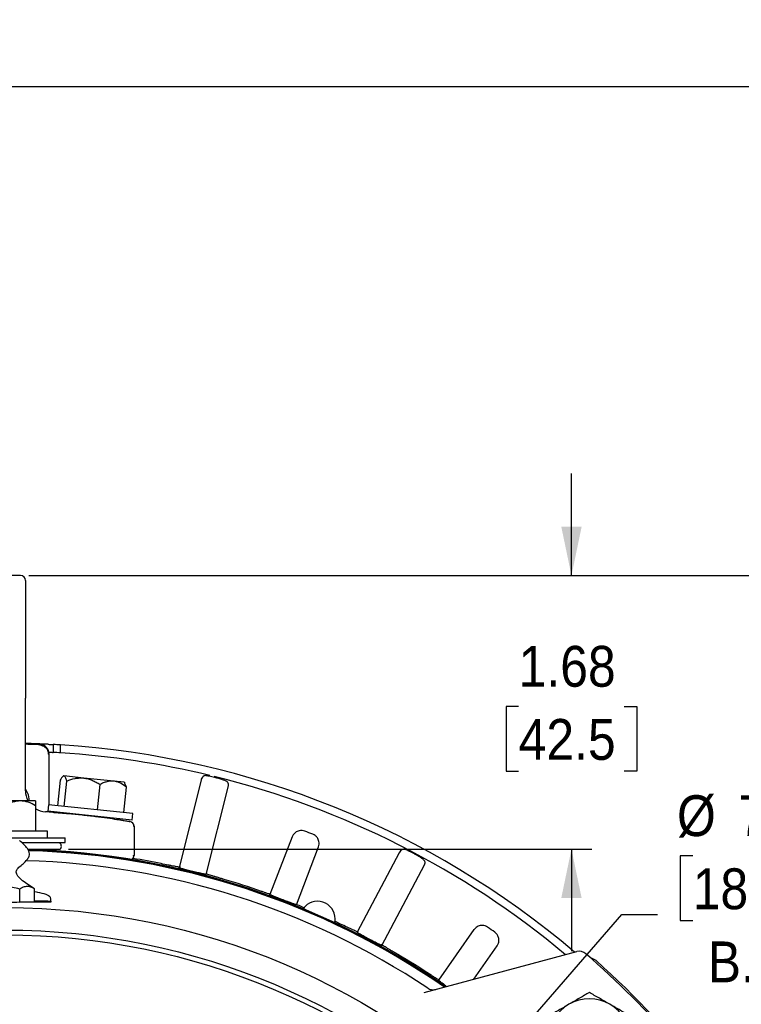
# Model space of a CAD drawing. Header units: inches. Extents: x 1.5 to 80, y 0 to 39.8.
# Tile 14 of 15: x 60.7 to 65.1, y 33.7 to 39.7. Entities that reach past the tile are written whole.
import ezdxf

# ---------------------------------------------------------------- set-up
doc = ezdxf.new("R2010")
doc.units = ezdxf.units.IN
doc.header["$MEASUREMENT"] = 0
doc.linetypes.add('SLD-Solid', pattern=[0])
doc.layers.add('SLD-0', color=7, linetype='Continuous')
doc.styles.add('SLDTEXTSTYLE0', font='GOTHIC.TTF', dxfattribs={"width": 0.913})
doc.dimstyles.new('SLDDIMSTYLE0', dxfattribs={"dimtxt": 0.25, "dimasz": 0.3, "dimexe": 0, "dimexo": 0.0625, "dimgap": 0.0625, "dimtad": 0, "dimtih": 1, "dimtoh": 1, "dimrnd": 1e-09, "dimzin": 12, "dimdsep": 46, "dimtxsty": 'SLDTEXTSTYLE0', "dimsah": 1, "dimcen": 0.09, "dimadec": 0, "dimazin": 3, "dimtfac": 1, "dimtofl": 0, "dimtmove": 0, "dimatfit": 3, "dimfxl": 0, "dimfrac": 2, "dimtolj": 1, "dimtzin": 12, "dimarcsym": 0})
doc.dimstyles.new('SLDDIMSTYLE3', dxfattribs={"dimtxt": 0.25, "dimasz": 0.3, "dimexe": 0, "dimexo": 0.0625, "dimgap": 0.0625, "dimtad": 0, "dimtih": 1, "dimtoh": 1, "dimrnd": 1e-09, "dimzin": 12, "dimdsep": 46, "dimtxsty": 'SLDTEXTSTYLE0', "dimsah": 1, "dimcen": 0, "dimadec": 0, "dimazin": 3, "dimtfac": 1, "dimtofl": 0, "dimtmove": 0, "dimatfit": 3, "dimfxl": 0, "dimfrac": 2, "dimtolj": 1, "dimtzin": 12, "dimarcsym": 0})
doc.dimstyles.new('SLDDIMSTYLE8', dxfattribs={"dimtxt": 0.25, "dimasz": 0.3, "dimexe": 0, "dimexo": 0.0625, "dimgap": 0.0625, "dimtad": 0, "dimtih": 1, "dimtoh": 1, "dimrnd": 1e-09, "dimzin": 12, "dimdsep": 46, "dimtxsty": 'SLDTEXTSTYLE0', "dimsah": 1, "dimcen": 0.09, "dimadec": 0, "dimazin": 3, "dimtfac": 1, "dimtmove": 0, "dimatfit": 0, "dimfxl": 0, "dimfrac": 2, "dimtolj": 1, "dimtzin": 12, "dimarcsym": 0})

# ---------------------------------------------------------------- blocks, each defined once
blk = doc.blocks.new('_D_7')
at = {"layer": 'SLD-0'}
for p, q in [((64.7872, 34.5867), (64.711, 34.5867)), ((64.711, 34.5867), (64.711, 34.1898)), ((65.6185, 34.5867), (65.6946, 34.5867)), ((65.6946, 34.5867), (65.6946, 34.1898)), ((62.9552, 32.618), (64.3536, 34.2265)), ((64.3536, 34.2265), (64.5724, 34.2265)), ((64.711, 34.1898), (64.7872, 34.1898)), ((65.6946, 34.1898), (65.6185, 34.1898))]:
    blk.add_line(p, q, dxfattribs=at)
blk.add_solid([(62.9552, 32.618), (63.1992, 32.8034), (63.1048, 32.8854)], dxfattribs=at)
at = {"layer": 'SLD-0', "char_height": 0.25, "attachment_point": 1, "style": 'SLDTEXTSTYLE0'}
for s, insert in [('%%c', (64.6911, 34.9568)), ('7.25', (65.0681, 34.9568)), ('184.2', (64.7872, 34.5092)), ('B.C.', (64.8794, 34.0615))]:
    blk.add_mtext(s, dxfattribs=dict(at, insert=insert))
blk = doc.blocks.new('_D_13')
at = {"layer": 'SLD-0'}
for p, q in [((60.7217, 36.3019), (69.3231, 36.3019)), ((69.1981, 36.3019), (69.1981, 30.938)), ((68.7824, 30.5639), (68.7063, 30.5639)), ((68.7063, 30.5639), (68.7063, 30.1671)), ((69.6137, 30.5639), (69.6899, 30.5639)), ((69.6899, 30.5639), (69.6899, 30.1671)), ((68.7063, 30.1671), (68.7824, 30.1671)), ((69.6899, 30.1671), (69.6137, 30.1671)), ((69.1981, 24.7524), (69.1981, 30.1163)), ((62.1875, 24.7524), (69.3231, 24.7524))]:
    blk.add_line(p, q, dxfattribs=at)
for points in [[(69.1981, 36.3019), (69.1356, 36.0019), (69.2606, 36.0019)], [(69.1981, 24.7524), (69.2606, 25.0524), (69.1356, 25.0524)]]:
    blk.add_solid(points, dxfattribs=at)
at = {"layer": 'SLD-0', "char_height": 0.25, "attachment_point": 1, "style": 'SLDTEXTSTYLE0'}
for s, insert in [('11.55', (68.7824, 30.9341)), ('293.4', (68.7824, 30.4864))]:
    blk.add_mtext(s, dxfattribs=dict(at, insert=insert))
blk = doc.blocks.new('_D_20')
at = {"layer": 'SLD-0'}
for p, q in [((53.0072, 32.2848), (53.0072, 39.419)), ((65.9697, 36.4519), (65.9697, 39.419)), ((59.0728, 39.3308), (58.9967, 39.3308)), ((58.9967, 39.3308), (58.9967, 38.9339)), ((59.9041, 39.3308), (59.9803, 39.3308)), ((59.9803, 39.3308), (59.9803, 38.9339)), ((53.0072, 39.294), (58.8698, 39.294)), ((65.9697, 39.294), (60.1071, 39.294)), ((58.9967, 38.9339), (59.0728, 38.9339)), ((59.9803, 38.9339), (59.9041, 38.9339)), ((65.9697, 33.1102), (65.9697, 36.1519)), ((65.9697, 31.8205), (65.9697, 32.8102)), ((65.9697, 30.6429), (65.9697, 31.5205)), ((65.9697, 29.9324), (65.9697, 30.3429))]:
    blk.add_line(p, q, dxfattribs=at)
for points in [[(53.0072, 39.294), (53.3072, 39.2315), (53.3072, 39.3565)], [(65.9697, 39.294), (65.6697, 39.3565), (65.6697, 39.2315)]]:
    blk.add_solid(points, dxfattribs=at)
at = {"layer": 'SLD-0', "char_height": 0.25, "attachment_point": 1, "style": 'SLDTEXTSTYLE0'}
for s, insert in [('12.96', (59.0728, 39.7009)), ('329.2', (59.0728, 39.2533))]:
    blk.add_mtext(s, dxfattribs=dict(at, insert=insert))
blk = doc.blocks.new('_D_21')
at = {"layer": 'SLD-0'}
for p, q in [((64.0448, 36.3019), (64.0448, 36.9269)), ((60.7217, 36.3019), (64.1698, 36.3019)), ((63.7215, 35.5012), (63.6453, 35.5012)), ((63.6453, 35.5012), (63.6453, 35.1043)), ((64.368, 35.5012), (64.4442, 35.5012)), ((64.4442, 35.5012), (64.4442, 35.1043)), ((63.6453, 35.1043), (63.7215, 35.1043)), ((64.4442, 35.1043), (64.368, 35.1043)), ((60.9646, 34.6269), (64.1698, 34.6269)), ((64.0448, 34.6269), (64.0448, 34.0019))]:
    blk.add_line(p, q, dxfattribs=at)
for points in [[(64.0448, 36.3019), (64.1073, 36.6019), (63.9823, 36.6019)], [(64.0448, 34.6269), (63.9823, 34.3269), (64.1073, 34.3269)]]:
    blk.add_solid(points, dxfattribs=at)
at = {"layer": 'SLD-0', "char_height": 0.25, "attachment_point": 1, "style": 'SLDTEXTSTYLE0'}
for s, insert in [('1.68', (63.7215, 35.8713)), ('42.5', (63.7215, 35.4237))]:
    blk.add_mtext(s, dxfattribs=dict(at, insert=insert))

msp = doc.modelspace()

# ---------------------------------------------------------------- linework, layer by layer
at = {"layer": 'SLD-0', "linetype": 'SLD-Solid', "lineweight": 25}
for p, q in [((60.67172, 36.30189), (60.48172, 36.30189)), ((60.70172, 34.98484), (60.70172, 35.55189)), ((60.87172, 35.26731), (60.87172, 35.21924)), ((60.84715, 35.20823), (60.84154, 35.2083)), ((60.84715, 34.89839), (60.84715, 35.20922)), ((60.91672, 35.21656), (60.91672, 35.26466)), ((60.91404, 35.04821), (60.89774, 34.89307)), ((60.93025, 35.07225), (60.93399, 35.07528)), ((60.93731, 35.07493), (60.93399, 35.07528)), ((61.05923, 35.06212), (60.93731, 35.07493)), ((60.9382, 34.88882), (60.95451, 35.04396)), ((61.24238, 35.04287), (61.05923, 35.06212)), ((61.30693, 35.03608), (61.24238, 35.04287)), ((61.3116, 35.03031), (61.30693, 35.03608)), ((61.32081, 35.00546), (61.30953, 35.02863)), ((61.7767, 35.04835), (61.64336, 34.51355)), ((61.77848, 35.05547), (61.7767, 35.04835)), ((61.77912, 35.05664), (61.77837, 35.05504)), ((61.15789, 35.02258), (61.14159, 34.86744)), ((61.3045, 34.85032), (61.32081, 35.00546)), ((61.80914, 34.47222), (61.94436, 35.01456)), ((60.67047, 34.92189), (60.48297, 34.92189)), ((60.76422, 34.92189), (60.67047, 34.92189)), ((60.76422, 34.89288), (60.76422, 34.73689)), ((60.84255, 34.89887), (60.83836, 34.85909)), ((61.35552, 34.80474), (60.83836, 34.85909)), ((61.3597, 34.84452), (60.84255, 34.89887)), ((60.84715, 34.85373), (60.84715, 34.85817)), ((61.26906, 34.80809), (61.26975, 34.81375)), ((61.35552, 34.80474), (61.3597, 34.84452)), ((60.83672, 34.73689), (60.31672, 34.73689)), ((60.83672, 34.69689), (60.83672, 34.73689)), ((61.36672, 34.76658), (61.36195, 34.76736)), ((61.36672, 34.76658), (61.36672, 34.58887)), ((60.57672, 34.69689), (60.94422, 34.69689)), ((60.67981, 34.66689), (60.94422, 34.66689)), ((60.94422, 34.66689), (60.94422, 34.69689)), ((62.33404, 34.70279), (62.1981, 34.34865)), ((62.33571, 34.70214), (62.33409, 34.70269)), ((60.71688, 34.62689), (60.91459, 34.62689)), ((62.36032, 34.28638), (62.4963, 34.64062)), ((62.49616, 34.64048), (62.49458, 34.64115)), ((62.99081, 34.6046), (62.73205, 34.11794)), ((62.99427, 34.61109), (62.99081, 34.6046)), ((62.99517, 34.61206), (62.99405, 34.61069)), ((61.72613, 34.49063), (61.7253, 34.49084)), ((62.88291, 34.03773), (63.14519, 34.531)), ((60.66652, 34.30149), (60.66652, 34.38161)), ((60.75659, 34.30421), (60.75659, 34.38442)), ((60.66652, 34.30149), (60.75659, 34.30421)), ((60.85319, 34.33233), (60.85679, 34.30232)), ((60.85319, 34.30591), (60.85679, 34.30232)), ((62.40246, 34.26281), (62.59537, 34.17732)), ((62.44772, 34.24275), (62.44759, 34.24245)), ((62.54998, 34.19707), (62.55012, 34.19738)), ((63.44801, 34.13448), (63.23043, 33.82374)), ((63.44946, 34.13343), (63.44802, 34.13436)), ((62.80682, 34.07568), (62.80607, 34.07608)), ((63.44726, 33.83046), (63.59036, 34.03483)), ((63.59023, 34.03479), (63.58886, 34.03582)), ((63.14235, 33.74876), (64.07718, 33.99925))]:
    msp.add_line(p, q, dxfattribs=at)
at = {"layer": 'SLD-0', "linetype": 'SLD-Solid', "lineweight": 25, "flags": 128}
for points in [[(60.70172, 35.27094), (60.71737, 35.27055), (60.76424, 35.26912)], [(61.86817, 35.06387), (61.86827, 35.06384), (61.86838, 35.06382), (61.86848, 35.06379), (61.86859, 35.06377), (61.86869, 35.06374), (61.8688, 35.06371), (61.8689, 35.06369), (61.869, 35.06366)], [(60.72692, 34.92189), (60.71986, 34.95889), (60.70172, 34.9962)], [(63.08332, 34.59753), (63.08342, 34.59748), (63.08351, 34.59743), (63.08361, 34.59738), (63.0837, 34.59733), (63.0838, 34.59728), (63.08389, 34.59722), (63.08399, 34.59717), (63.08408, 34.59712)], [(62.63031, 34.1685), (62.60327, 34.18135), (62.59667, 34.18445)]]:
    msp.add_lwpolyline(points, dxfattribs=at)
at = {"layer": 'SLD-0', "linetype": 'SLD-Solid', "lineweight": 25}
for radius in [4.38638, 4.24925, 4.21925]:
    msp.add_circle((60.57672, 29.88239), radius, dxfattribs=at)
for centre, radius, start, end in [((60.67172, 36.27189), 0.03, 0, 90), ((60.57672, 29.88239), 5.393, 87.183479, 88.671868), ((60.78708, 35.20828), 0.05996, 359.955559, 87.70044), ((60.57672, 29.88239), 5.393, 86.385408, 86.864325), ((60.57672, 29.88239), 5.345, 86.352904, 86.836137), ((60.57672, 29.88239), 5.393, 49.706106, 86.385408), ((60.57672, 29.88239), 5.345, 76.439577, 86.352904), ((61.8076, 35.04776), 0.03001, 111.870938, 166.014792), ((60.57672, 29.88239), 5.345, 50.063242, 76.138125), ((61.9149, 35.021), 0.03003, 345.996333, 11.84179), ((60.83172, 34.98484), 0.13, 180, 208.961912), ((60.83172, 34.98484), 0.13, 237.644971, 266.832531), ((60.57672, 30.37689), 4.485, 86.267669, 86.832531), ((61.33672, 34.76658), 0.03, 0, 80.177594), ((60.57672, 29.88239), 5.19, 68.700975, 69.299025), ((60.89672, 34.64437), 0.025, 315.628616, 64.249386), ((60.57672, 30.37689), 4.25, 86.114833, 88.08313), ((60.57672, 29.88239), 4.7445, 55.330137, 88.263692), ((60.57672, 29.88239), 4.74343, 55.341125, 88.246983), ((60.57672, 29.88239), 4.73732, 55.403927, 88.220242), ((63.02066, 34.59655), 0.03001, 97.870938, 152.014792), ((60.57672, 29.88239), 4.67527, 56.392124, 88.433403), ((60.57672, 29.88239), 4.75268, 78.399764, 80.512815), ((61.33672, 34.58887), 0.03, 322.838069, 0), ((63.11829, 34.54463), 0.03003, 331.996333, 357.84179), ((60.57672, 29.88239), 4.75268, 70.712904, 73.600236), ((60.57672, 29.88239), 4.74943, 68.651589, 69.348411), ((62.49012, 34.20021), 0.10771, 0, 144.471489), ((62.49012, 34.20021), 0.10771, 347.728511, 0), ((60.57672, 29.88239), 5.19, 54.700975, 55.299025), ((64.09271, 33.94129), 0.06, 49.099556, 105), ((60.57672, 29.88239), 4.75268, 56.712904, 59.600236), ((60.57672, 29.88239), 5.43, 40.900444, 49.099556), ((64.15543, 33.8995), 0.06, 48.303259, 82.036767), ((60.57672, 29.88239), 5.44, 37.953399, 48.303259), ((64.15468, 33.46035), 0.25, 60, 120), ((64.15468, 33.46035), 0.25, 120, 180), ((64.15468, 33.46035), 0.25, 0, 60)]:
    msp.add_arc(centre, radius, start, end, dxfattribs=at)
msp.add_ellipse((60.56324, 34.30583), major_axis=(0.29, 0), ratio=0.0174551, start_param=0.0174533, end_param=0.840987, dxfattribs=at)
for points, knots in [([(60.70172, 36.27189), (60.70172, 36.27185), (60.70172, 36.27178), (60.70172, 36.27119), (60.70172, 36.27026), (60.70172, 36.26894), (60.70172, 36.26725), (60.70172, 36.26519), (60.70172, 36.26274), (60.70172, 36.2569), (60.70172, 36.24495), (60.70172, 36.22207), (60.70172, 36.19229), (60.70172, 36.14283), (60.70172, 36.06464), (60.70172, 35.96833), (60.70172, 35.88367), (60.70172, 35.81826), (60.70172, 35.75117), (60.70172, 35.69508), (60.70172, 35.65042), (60.70172, 35.6177), (60.70172, 35.58484), (60.70172, 35.56288), (60.70172, 35.55189)], [0, 0, 0, 0, 0.0145939, 0.0291661, 0.0437239, 0.0582752, 0.0728276, 0.0873887, 0.1019661, 0.1165675, 0.1783131, 0.2400932, 0.3044125, 0.3687674, 0.5000037, 0.63124, 0.6955584, 0.7599142, 0.8216581, 0.8834399, 0.9126033, 0.9417103, 0.9708221, 1, 1, 1, 1]), ([(60.84189, 35.20829), (60.84217, 35.21182), (60.84274, 35.21891), (60.84045, 35.22833), (60.83693, 35.23552), (60.83172, 35.24292), (60.82251, 35.25088), (60.80833, 35.25841), (60.79425, 35.26332), (60.78308, 35.26622), (60.77555, 35.26778), (60.76904, 35.2688), (60.76579, 35.26902), (60.76424, 35.26912)], [0, 0, 0, 0, 0.09633893, 0.1934015, 0.24443456, 0.29984738, 0.42966514, 0.57913948, 0.73219674, 0.80586902, 0.87554834, 0.94051996, 1, 1, 1, 1]), ([(60.76424, 35.26912), (60.76509, 35.26909), (60.76679, 35.26903), (60.76931, 35.26894), (60.77179, 35.26886), (60.775, 35.26874), (60.77876, 35.2686), (60.78266, 35.26845), (60.78583, 35.26833), (60.78809, 35.26824), (60.78946, 35.26819), (60.78948, 35.26819), (60.78949, 35.26818)], [0, 0, 0, 0, 0.0625795, 0.1248668, 0.1875054, 0.2511281, 0.3763682, 0.5002639, 0.6252274, 0.7501849, 0.8751065, 1, 1, 1, 1]), ([(60.84172, 35.26887), (60.84568, 35.26868), (60.84957, 35.26848), (60.85683, 35.26811), (60.86015, 35.26793), (60.86846, 35.26749), (60.87172, 35.26731), (60.87172, 35.26731)], [0, 0, 0, 0, 0.25, 0.25, 0.5, 0.5, 1, 1, 1, 1]), ([(60.84498, 35.22065), (60.84724, 35.22053), (60.85287, 35.22025), (60.86084, 35.21983), (60.86764, 35.21946), (60.87122, 35.21927), (60.87158, 35.21925), (60.87172, 35.21924)], [0, 0, 0, 0, 0.1556264, 0.3869559, 0.6181812, 0.8491122, 1, 1, 1, 1]), ([(60.95451, 35.04396), (60.95222, 35.05273), (60.94974, 35.06024), (60.9455, 35.06843), (60.94401, 35.07065), (60.94081, 35.07381), (60.9391, 35.07474), (60.93731, 35.07493)], [0, 0, 0, 0, 0.5, 0.5, 0.75, 0.75, 1, 1, 1, 1]), ([(60.95451, 35.04396), (60.97133, 35.05072), (60.98838, 35.05617), (61.01451, 35.06118), (61.02331, 35.06231), (61.04115, 35.06326), (61.05024, 35.06306), (61.05923, 35.06212)], [0, 0, 0, 0, 0.5, 0.5, 0.75, 0.75, 1, 1, 1, 1]), ([(61.05923, 35.06212), (61.07709, 35.06024), (61.09416, 35.0555), (61.11888, 35.04514), (61.12698, 35.04113), (61.14271, 35.03238), (61.15038, 35.02763), (61.15789, 35.02258)], [0, 0, 0, 0, 0.5, 0.5, 0.75, 0.75, 1, 1, 1, 1]), ([(61.24238, 35.04287), (61.22808, 35.04437), (61.21385, 35.04292), (61.1926, 35.03739), (61.18552, 35.03498), (61.17159, 35.02935), (61.16471, 35.02612), (61.15789, 35.02258)], [0, 0, 0, 0, 0.5, 0.5, 0.75, 0.75, 1, 1, 1, 1]), ([(61.32081, 35.00546), (61.30893, 35.01523), (61.29663, 35.02378), (61.27715, 35.03358), (61.27048, 35.03634), (61.25672, 35.0406), (61.24959, 35.04211), (61.24238, 35.04287)], [0, 0, 0, 0, 0.5, 0.5, 0.75, 0.75, 1, 1, 1, 1]), ([(61.86817, 35.06387), (61.86239, 35.06528), (61.85073, 35.06813), (61.83382, 35.07184), (61.81936, 35.07472), (61.8055, 35.07666), (61.79946, 35.0774), (61.79679, 35.07568), (61.79648, 35.07548)], [0, 0, 0, 0, 0.1716273, 0.3459346, 0.518548, 0.6835637, 0.9629903, 1, 1, 1, 1]), ([(61.94427, 35.02718), (61.94424, 35.0274), (61.94399, 35.02888), (61.9429, 35.03268), (61.93973, 35.03733), (61.93092, 35.04327), (61.91492, 35.05008), (61.89645, 35.05614), (61.88059, 35.06069), (61.87282, 35.06268), (61.869, 35.06366)], [0, 0, 0, 0, 0.00714336, 0.04868404, 0.17892745, 0.35921076, 0.56844771, 0.787009, 0.89538709, 1, 1, 1, 1]), ([(60.67047, 34.92189), (60.65401, 34.92189), (60.63799, 34.91896), (60.61446, 34.91123), (60.60669, 34.9081), (60.5915, 34.90104), (60.58406, 34.89711), (60.57672, 34.89288)], [0, 0, 0, 0, 0.5, 0.5, 0.75, 0.75, 1, 1, 1, 1]), ([(60.76422, 34.89288), (60.74953, 34.90136), (60.73451, 34.90857), (60.71116, 34.91628), (60.70324, 34.91833), (60.68707, 34.92114), (60.67877, 34.92189), (60.67047, 34.92189)], [0, 0, 0, 0, 0.5, 0.5, 0.75, 0.75, 1, 1, 1, 1]), ([(60.76422, 34.92189), (60.76422, 34.92189), (60.76422, 34.91896), (60.76422, 34.91123), (60.76422, 34.9081), (60.76422, 34.90104), (60.76422, 34.89711), (60.76422, 34.89288)], [0, 0, 0, 0, 0.5, 0.5, 0.75, 0.75, 1, 1, 1, 1]), ([(60.86868, 34.85237), (60.87309, 34.85208), (60.88191, 34.8515), (60.89512, 34.85058), (60.90829, 34.84962), (60.92143, 34.84863), (60.93453, 34.8476), (60.9476, 34.84653), (60.97147, 34.84452), (61.00578, 34.84139), (61.0494, 34.83698), (61.09125, 34.83234), (61.14422, 34.82597), (61.20431, 34.81793), (61.25384, 34.81054), (61.28589, 34.80548), (61.30597, 34.80221), (61.32184, 34.79956), (61.3314, 34.79794), (61.33681, 34.79701), (61.3397, 34.79651), (61.34151, 34.7962), (61.34173, 34.79616), (61.34184, 34.79614)], [0, 0, 0, 0, 0.0178669, 0.0357031, 0.0535223, 0.0713383, 0.0891647, 0.1070151, 0.1249033, 0.1874887, 0.2501021, 0.3123958, 0.3746777, 0.4998097, 0.6242671, 0.6868696, 0.7493616, 0.8118953, 0.8743516, 0.9058134, 0.9371881, 0.9685567, 1, 1, 1, 1]), ([(62.41134, 34.73731), (62.40622, 34.73878), (62.39508, 34.74198), (62.3791, 34.7405), (62.36513, 34.73567), (62.35345, 34.72855), (62.34215, 34.71758), (62.33726, 34.70769), (62.3347, 34.70252)], [0, 0, 0, 0, 0.1755955, 0.3815788, 0.5060122, 0.649966, 0.8172245, 1, 1, 1, 1]), ([(60.75666, 34.38442), (60.7319, 34.39985), (60.69746, 34.42132), (60.6617, 34.45238), (60.64864, 34.47052), (60.6447, 34.4842), (60.64597, 34.49544), (60.65201, 34.5061), (60.66636, 34.52023), (60.68878, 34.53736), (60.71075, 34.55933), (60.72412, 34.58065), (60.72766, 34.59889), (60.72359, 34.61549), (60.71194, 34.63482), (60.69151, 34.65613), (60.67406, 34.67122), (60.66485, 34.67919)], [0, 0, 0, 0, 0.2176133, 0.3027194, 0.3524505, 0.3822956, 0.4068973, 0.434936, 0.4721317, 0.5567903, 0.6456101, 0.7028513, 0.7419018, 0.7809225, 0.8275901, 0.9090086, 1, 1, 1, 1]), ([(62.49559, 34.64077), (62.49714, 34.6463), (62.50012, 34.65691), (62.49908, 34.67261), (62.49517, 34.68573), (62.48802, 34.69867), (62.47714, 34.71047), (62.46672, 34.71555), (62.46192, 34.7179)], [0, 0, 0, 0, 0.1823185, 0.3494703, 0.4938027, 0.6181956, 0.8239793, 1, 1, 1, 1]), ([(63.08332, 34.59753), (63.07805, 34.6003), (63.06743, 34.60588), (63.05192, 34.61358), (63.03859, 34.61986), (63.02561, 34.6251), (63.01993, 34.62728), (63.01692, 34.62626), (63.01657, 34.62614)], [0, 0, 0, 0, 0.1716273, 0.3459346, 0.518548, 0.6835637, 0.9629903, 1, 1, 1, 1]), ([(61.34376, 34.55971), (61.34698, 34.56084), (61.35346, 34.56313), (61.36064, 34.57068), (61.36466, 34.57991), (61.36442, 34.58619), (61.3643, 34.58928)], [0, 0, 0, 0, 0.2509106, 0.5056119, 0.7571118, 1, 1, 1, 1]), ([(63.14829, 34.54352), (63.14831, 34.54374), (63.14842, 34.54524), (63.14829, 34.54918), (63.14633, 34.55446), (63.13923, 34.56236), (63.12535, 34.57284), (63.1089, 34.58319), (63.0946, 34.59144), (63.08755, 34.59525), (63.08408, 34.59712)], [0, 0, 0, 0, 0.00714336, 0.04868404, 0.17892745, 0.35921076, 0.56844771, 0.787009, 0.89538709, 1, 1, 1, 1]), ([(61.65049, 34.51625), (61.65003, 34.51608), (61.64888, 34.51608), (61.64523, 34.5164), (61.6427, 34.51672), (61.63637, 34.51768), (61.63261, 34.51831), (61.62391, 34.51984), (61.61892, 34.52075), (61.6081, 34.5228), (61.60226, 34.52393), (61.58971, 34.52639), (61.58298, 34.52773), (61.56232, 34.53187), (61.54742, 34.5349), (61.5324, 34.53799)], [0, 0, 0, 0, 0.125, 0.125, 0.25, 0.25, 0.375, 0.375, 0.5, 0.5, 0.625, 0.625, 0.75, 0.75, 1, 1, 1, 1]), ([(61.7253, 34.49084), (61.71967, 34.49224), (61.71414, 34.49363), (61.70327, 34.49638), (61.69787, 34.49776), (61.68764, 34.50039), (61.68281, 34.50165), (61.67368, 34.50407), (61.66941, 34.50521), (61.65801, 34.50834), (61.65202, 34.51009), (61.64636, 34.51198), (61.64498, 34.5125), (61.64339, 34.51328), (61.64316, 34.51353), (61.64351, 34.51366)], [0, 0, 0, 0, 0.125, 0.125, 0.25, 0.25, 0.375, 0.375, 0.5, 0.5, 0.75, 0.75, 0.875, 0.875, 1, 1, 1, 1]), ([(61.80906, 34.47239), (61.80931, 34.47211), (61.80898, 34.47199), (61.80723, 34.47205), (61.80578, 34.47224), (61.80185, 34.4729), (61.79938, 34.47337), (61.79344, 34.4746), (61.78995, 34.47535), (61.77842, 34.47794), (61.76901, 34.48015), (61.75368, 34.48385), (61.74827, 34.48516), (61.73731, 34.48785), (61.73176, 34.48923), (61.72613, 34.49063)], [0, 0, 0, 0, 0.125, 0.125, 0.25, 0.25, 0.375, 0.375, 0.5, 0.5, 0.75, 0.75, 0.875, 0.875, 1, 1, 1, 1]), ([(61.91858, 34.4417), (61.91123, 34.44386), (61.904, 34.446), (61.88977, 34.45022), (61.8827, 34.45232), (61.86914, 34.45638), (61.8627, 34.45832), (61.85049, 34.46203), (61.84467, 34.46381), (61.83416, 34.46709), (61.82941, 34.46859), (61.82097, 34.47133), (61.81728, 34.47257), (61.80827, 34.47575), (61.80477, 34.47722), (61.80412, 34.47795)], [0, 0, 0, 0, 0.125, 0.125, 0.25, 0.25, 0.375, 0.375, 0.5, 0.5, 0.625, 0.625, 0.75, 0.75, 1, 1, 1, 1]), ([(60.66652, 34.38161), (60.65196, 34.38621), (60.63724, 34.39003), (60.6073, 34.39539), (60.59203, 34.39688), (60.57672, 34.39688)], [0, 0, 0, 0, 0.5, 0.5, 1, 1, 1, 1]), ([(60.75659, 34.38442), (60.74927, 34.38883), (60.74186, 34.39246), (60.7268, 34.39739), (60.71908, 34.39864), (60.70386, 34.39814), (60.69631, 34.39643), (60.6813, 34.39058), (60.67384, 34.38647), (60.66652, 34.38161)], [0, 0, 0, 0, 0.25, 0.25, 0.5, 0.5, 0.75, 0.75, 1, 1, 1, 1]), ([(60.76037, 34.36669), (60.77967, 34.36289), (60.82156, 34.35463), (60.84849, 34.34207), (60.85201, 34.33478), (60.85319, 34.33233)], [0, 0, 0, 0, 0.3617277, 0.7852886, 1, 1, 1, 1]), ([(62.19899, 34.35098), (62.19601, 34.35185), (62.18995, 34.35361), (62.17447, 34.3587), (62.15923, 34.36389), (62.14971, 34.36722), (62.14654, 34.36832)], [0, 0, 0, 0, 0.2799987, 0.5682371, 0.8564557, 1, 1, 1, 1]), ([(60.85679, 34.30232), (60.81309, 34.30194), (60.768, 34.30163), (60.69779, 34.30132), (60.6739, 34.30123), (60.62537, 34.30112), (60.601, 34.3011), (60.52755, 34.3011), (60.47977, 34.30121), (60.40965, 34.30152), (60.38649, 34.30165), (60.34083, 34.30196), (60.31852, 34.30213), (60.29666, 34.30232)], [0, 0, 0, 0, 0.25, 0.25, 0.375, 0.375, 0.5, 0.5, 0.75, 0.75, 0.875, 0.875, 1, 1, 1, 1]), ([(62.25177, 34.32663), (62.24807, 34.32802), (62.24443, 34.3294), (62.23729, 34.33214), (62.23374, 34.3335), (62.22702, 34.33611), (62.22384, 34.33736), (62.21786, 34.33973), (62.21506, 34.34086), (62.20759, 34.34391), (62.20368, 34.34559), (62.2, 34.34734), (62.19911, 34.34781), (62.1981, 34.34846), (62.19797, 34.34866), (62.19821, 34.34872)], [0, 0, 0, 0, 0.125, 0.125, 0.25, 0.25, 0.375, 0.375, 0.5, 0.5, 0.75, 0.75, 0.875, 0.875, 1, 1, 1, 1]), ([(62.36028, 34.2865), (62.36042, 34.2863), (62.36019, 34.28624), (62.35901, 34.28643), (62.35805, 34.28667), (62.35544, 34.28745), (62.35381, 34.28798), (62.34989, 34.28931), (62.34759, 34.29011), (62.34, 34.29284), (62.33381, 34.29513), (62.32375, 34.29895), (62.32021, 34.3003), (62.31302, 34.30307), (62.30938, 34.30449), (62.3057, 34.30593)], [0, 0, 0, 0, 0.125, 0.125, 0.25, 0.25, 0.375, 0.375, 0.5, 0.5, 0.75, 0.75, 0.875, 0.875, 1, 1, 1, 1]), ([(62.4118, 34.2665), (62.40556, 34.26912), (62.39308, 34.27438), (62.3768, 34.28146), (62.36547, 34.28655), (62.36236, 34.28819), (62.36124, 34.28877)], [0, 0, 0, 0, 0.2808085, 0.5616131, 0.8425046, 1, 1, 1, 1]), ([(62.73963, 34.11884), (62.73914, 34.11879), (62.73802, 34.11907), (62.73456, 34.12026), (62.73218, 34.12118), (62.72627, 34.12364), (62.72277, 34.12516), (62.71471, 34.12875), (62.71009, 34.13084), (62.70009, 34.13544), (62.69469, 34.13795), (62.68311, 34.14338), (62.6769, 34.14631), (62.65786, 34.15532), (62.64413, 34.16187), (62.63031, 34.1685)], [0, 0, 0, 0, 0.125, 0.125, 0.25, 0.25, 0.375, 0.375, 0.5, 0.5, 0.625, 0.625, 0.75, 0.75, 1, 1, 1, 1]), ([(63.53136, 34.14926), (63.52674, 34.15193), (63.51671, 34.15773), (63.50084, 34.16016), (63.48611, 34.15885), (63.47305, 34.15477), (63.45944, 34.14686), (63.45231, 34.13844), (63.44858, 34.13405)], [0, 0, 0, 0, 0.17570115, 0.38165307, 0.5061005, 0.65014178, 0.81737394, 1, 1, 1, 1]), ([(62.80607, 34.07608), (62.80094, 34.07881), (62.79591, 34.08149), (62.78603, 34.08679), (62.78113, 34.08943), (62.77184, 34.09446), (62.76745, 34.09686), (62.75918, 34.1014), (62.75531, 34.10355), (62.74501, 34.10935), (62.73963, 34.11249), (62.73459, 34.11569), (62.73338, 34.11653), (62.73202, 34.11767), (62.73186, 34.11798), (62.73223, 34.11802)], [0, 0, 0, 0, 0.125, 0.125, 0.25, 0.25, 0.375, 0.375, 0.5, 0.5, 0.75, 0.75, 0.875, 0.875, 1, 1, 1, 1]), ([(62.88288, 34.03791), (62.88305, 34.03759), (62.8827, 34.03755), (62.88102, 34.03803), (62.87966, 34.03856), (62.876, 34.04016), (62.87372, 34.04121), (62.86825, 34.04384), (62.86505, 34.04542), (62.85449, 34.05071), (62.84589, 34.05514), (62.83191, 34.06243), (62.82698, 34.06502), (62.817, 34.07028), (62.81195, 34.07296), (62.80682, 34.07568)], [0, 0, 0, 0, 0.125, 0.125, 0.25, 0.25, 0.375, 0.375, 0.5, 0.5, 0.75, 0.75, 0.875, 0.875, 1, 1, 1, 1]), ([(63.58974, 34.03521), (63.59259, 34.0402), (63.59805, 34.04977), (63.60084, 34.06526), (63.60022, 34.07894), (63.59641, 34.09323), (63.58871, 34.10731), (63.57983, 34.11476), (63.57573, 34.11819)], [0, 0, 0, 0, 0.1823185, 0.3494703, 0.4938027, 0.6181956, 0.8239793, 1, 1, 1, 1]), ([(62.98172, 33.98164), (62.97511, 33.98552), (62.96861, 33.98934), (62.95582, 33.99688), (62.94947, 34.00063), (62.9373, 34.00785), (62.93152, 34.01129), (62.92057, 34.01784), (62.91536, 34.02098), (62.90594, 34.0267), (62.90171, 34.02931), (62.89418, 34.03401), (62.8909, 34.03611), (62.88292, 34.04136), (62.87988, 34.04365), (62.87943, 34.04451)], [0, 0, 0, 0, 0.125, 0.125, 0.25, 0.25, 0.375, 0.375, 0.5, 0.5, 0.625, 0.625, 0.75, 0.75, 1, 1, 1, 1]), ([(63.23186, 33.82578), (63.22917, 33.82735), (63.22372, 33.83052), (63.20993, 33.83921), (63.1964, 33.84793), (63.18796, 33.85346), (63.18516, 33.8553)], [0, 0, 0, 0, 0.2799987, 0.5682371, 0.8564557, 1, 1, 1, 1]), ([(63.27718, 33.78938), (63.27392, 33.79163), (63.27072, 33.79385), (63.26445, 33.79823), (63.26134, 33.80042), (63.25545, 33.80458), (63.25267, 33.80655), (63.24744, 33.81031), (63.24499, 33.81208), (63.23849, 33.81685), (63.2351, 33.81942), (63.23195, 33.82201), (63.23121, 33.82267), (63.23038, 33.82355), (63.2303, 33.82378), (63.23055, 33.82377)], [0, 0, 0, 0, 0.125, 0.125, 0.25, 0.25, 0.375, 0.375, 0.5, 0.5, 0.75, 0.75, 0.875, 0.875, 1, 1, 1, 1]), ([(63.16452, 33.77616), (63.17183, 33.7713), (63.18016, 33.76811), (63.193, 33.76608), (63.19741, 33.76585), (63.20611, 33.76631), (63.2104, 33.76699), (63.21464, 33.76813)], [0, 0, 0, 0, 0.5, 0.5, 0.75, 0.75, 1, 1, 1, 1]), ([(64.15468, 33.74902), (64.13509, 33.73771), (64.11506, 33.72615), (64.08393, 33.70817), (64.07338, 33.70208), (64.05181, 33.68963), (64.04074, 33.68324), (64.02968, 33.67685)], [0, 0, 0, 0, 0.5, 0.5, 0.75, 0.75, 1, 1, 1, 1]), ([(64.27968, 33.67685), (64.25774, 33.68952), (64.23637, 33.70186), (64.205, 33.71997), (64.19464, 33.72595), (64.17439, 33.73764), (64.16446, 33.74338), (64.15468, 33.74902)], [0, 0, 0, 0, 0.5, 0.5, 0.75, 0.75, 1, 1, 1, 1]), ([(64.02968, 33.67685), (64.00774, 33.66418), (63.98637, 33.65185), (63.955, 33.63373), (63.94464, 33.62775), (63.92439, 33.61606), (63.91446, 33.61033), (63.90468, 33.60468)], [0, 0, 0, 0, 0.5, 0.5, 0.75, 0.75, 1, 1, 1, 1]), ([(64.40468, 33.60468), (64.38509, 33.61599), (64.36506, 33.62756), (64.33393, 33.64553), (64.32338, 33.65163), (64.30181, 33.66408), (64.29074, 33.67047), (64.27968, 33.67685)], [0, 0, 0, 0, 0.5, 0.5, 0.75, 0.75, 1, 1, 1, 1])]:
    msp.add_open_spline(points, degree=3, knots=knots, dxfattribs=at)
for points in [[(60.93025, 35.07225), (60.92499, 35.068), (60.91956, 35.05923), (60.91404, 35.04821)], [(60.93731, 35.07493), (60.93505, 35.07517), (60.9327, 35.07424), (60.93025, 35.07225)], [(61.77837, 35.05504), (61.77837, 35.05504), (61.77841, 35.05503), (61.77848, 35.05502)], [(62.99405, 34.61069), (62.99405, 34.61069), (62.99409, 34.61067), (62.99416, 34.61063)]]:
    msp.add_open_spline(points, degree=3, dxfattribs=at)

# ---------------------------------------------------------------- dimensions: what is measured, and where the dimension line sits
at = {"layer": 'SLD-0'}
dim = msp.add_linear_dim(base=(53.00722, 39.29401), p1=(65.96972, 29.88239), p2=(53.00722, 32.23477), dimstyle='SLDDIMSTYLE0', dxfattribs=at)
dim.commit()
dim.dimension.update_dxf_attribs({"geometry": '_D_20', "text_midpoint": (59.48847, 39.29401), "dimtype": 160})
for base, p1, p2, dimstyle, picture, middle in [((64.0447783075, 36.3018858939), (60.9145942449, 34.6268858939), (60.6717236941, 36.3018858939), 'SLDDIMSTYLE8', '_D_21', (64.0447783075, 35.4643858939)), ((69.19807, 24.75239), (60.67172, 36.30189), (62.13755, 24.75239), 'SLDDIMSTYLE0', '_D_13', (69.19807, 30.52714))]:
    dim = msp.add_linear_dim(base=base, p1=p1, p2=p2, angle=90, dimstyle=dimstyle, dxfattribs=at)
    dim.commit()
    dim.dimension.update_dxf_attribs({"geometry": picture, "text_midpoint": middle, "dimtype": 160})
dim = msp.add_diameter_dim_2p(p1=(58.19828, 27.14676), p2=(62.95516, 32.61801), text='<>\\PB.C.', dimstyle='SLDDIMSTYLE3', dxfattribs=at)
dim.commit()
dim.dimension.update_dxf_attribs({"geometry": '_D_7', "text_midpoint": (65.20283, 34.35147), "dimtype": 163})

doc.saveas('drawing.dxf')
